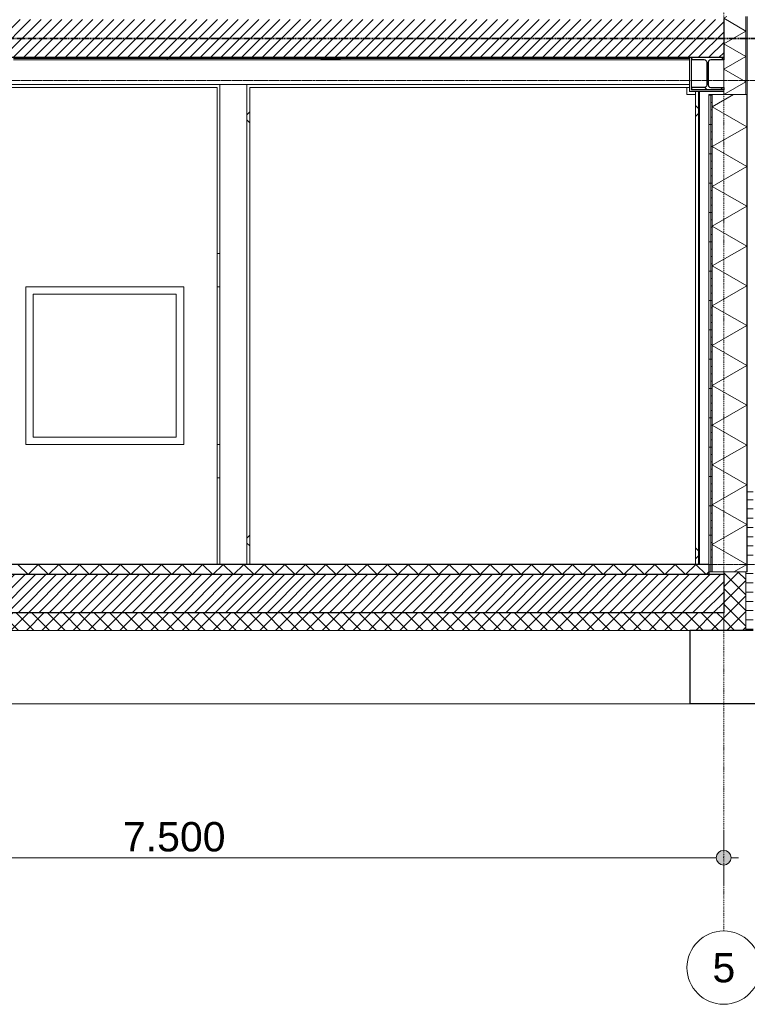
# Model space of a CAD drawing. Extents: x 0 to 92550, y 0 to 59400.
# Tile 29 of 37: x 38442 to 43400, y 35400 to 42115. Entities that reach past the tile are written whole.
import ezdxf
from ezdxf.xclip import XClip

# ---------------------------------------------------------------- set-up
doc = ezdxf.new("R2010")
doc.units = 0
doc.header["$MEASUREMENT"] = 0
doc.header["$XCLIPFRAME"] = 0
for name, pattern in [('Streep-punt fijn', [1251.000023, 626.000023, -312.5, 0, -312.5]), ('Streep-streepje', [1300, 1000, -100, 100, -100]), ('Streeplijn grof', [937.5, 625, -312.5]), ('Streeplijn ultragrof', [750, 500, -250])]:
    doc.linetypes.add(name, pattern=pattern)
for name, color, linetype in [('ZZ 16 Fundering', 7, 'Continuous'), ('ZZ 21 Buitenwand spouwblad baksteen', 7, 'Continuous'), ('ZZ 21 Buitenwand spouwblad hsb', 7, 'Continuous'), ('ZZ 21 Buitenwand spouwisolatie', 7, 'Continuous'), ('ZZ 23 Vloeren geïsoleerd', 7, 'Continuous'), ('ZZ 23 Vloeren ongeïsoleerd', 7, 'Continuous'), ('ZZ 28 HDC staalconstructies', 7, 'Continuous'), ('ZZ 41 Buitenwandafwerking gevelhout', 7, 'Continuous'), ('ZZ 41 Buitenwandbekleding metaal', 7, 'Continuous'), ('ZZ 42 Aftimmerwerk algemeen', 7, 'Continuous'), ('ZZ 43 Vloerafwerking dekvloer', 7, 'Continuous'), ('ZZ 45 Plafond koofconstructies', 7, 'Continuous'), ('ZZ A Stramien', 7, 'Continuous'), ('ZZ B Bouwbesluitlijnen', 7, 'Continuous')]:
    doc.layers.add(name, color=color, linetype=linetype)
doc.styles.add('GENERATED_STYLE_1', font='arial.ttf')
pattern_1 = [(45, (5738.87, 38400), (-53.03301, 53.03301), []), (135, (5738.87, 38400), (53.03301, 53.03301), [])]
pattern_2 = [(45, (5738.867, 38400), (-35.35534, 35.35534), [])]

# ---------------------------------------------------------------- blocks, each defined once
blk = doc.blocks.new('*X39')
at = {"layer": 'ZZ 43 Vloerafwerking dekvloer', "color": 7, "linetype": 'Continuous', "lineweight": 5, "ltscale": 0.01}
for p, q in [((38428.9, 38400), (38498.9, 38330)), ((38498.9, 38330), (38568.9, 38400)), ((38568.9, 38400), (38638.9, 38330)), ((38638.9, 38330), (38708.9, 38400)), ((38708.9, 38400), (38778.9, 38330)), ((38778.9, 38330), (38848.9, 38400)), ((38848.9, 38400), (38918.9, 38330)), ((38918.9, 38330), (38988.9, 38400)), ((38988.9, 38400), (39058.9, 38330)), ((39058.9, 38330), (39128.9, 38400)), ((39128.9, 38400), (39198.9, 38330)), ((39198.9, 38330), (39268.9, 38400)), ((39268.9, 38400), (39338.9, 38330)), ((39338.9, 38330), (39408.9, 38400)), ((39408.9, 38400), (39478.9, 38330)), ((39478.9, 38330), (39548.9, 38400)), ((39548.9, 38400), (39618.9, 38330)), ((39618.9, 38330), (39688.9, 38400)), ((39688.9, 38400), (39758.9, 38330)), ((39758.9, 38330), (39828.9, 38400)), ((39828.9, 38400), (39898.9, 38330)), ((39898.9, 38330), (39968.9, 38400)), ((39968.9, 38400), (40038.9, 38330)), ((40038.9, 38330), (40108.9, 38400)), ((40108.9, 38400), (40178.9, 38330)), ((40178.9, 38330), (40248.9, 38400)), ((40248.9, 38400), (40318.9, 38330)), ((40318.9, 38330), (40388.9, 38400)), ((40388.9, 38400), (40458.9, 38330)), ((40458.9, 38330), (40528.9, 38400)), ((40528.9, 38400), (40598.9, 38330)), ((40598.9, 38330), (40668.9, 38400)), ((40668.9, 38400), (40738.9, 38330)), ((40738.9, 38330), (40808.9, 38400)), ((40808.9, 38400), (40878.9, 38330)), ((40878.9, 38330), (40948.9, 38400)), ((40948.9, 38400), (41018.9, 38330)), ((41018.9, 38330), (41088.9, 38400)), ((41088.9, 38400), (41158.9, 38330)), ((41158.9, 38330), (41228.9, 38400)), ((41228.9, 38400), (41298.9, 38330)), ((41298.9, 38330), (41368.9, 38400)), ((41368.9, 38400), (41438.9, 38330)), ((41438.9, 38330), (41508.9, 38400)), ((41508.9, 38400), (41578.9, 38330)), ((41578.9, 38330), (41648.9, 38400)), ((41648.9, 38400), (41718.9, 38330)), ((41718.9, 38330), (41788.9, 38400)), ((41788.9, 38400), (41858.9, 38330)), ((41858.9, 38330), (41928.9, 38400)), ((41928.9, 38400), (41998.9, 38330)), ((41998.9, 38330), (42068.9, 38400)), ((42068.9, 38400), (42138.9, 38330)), ((42138.9, 38330), (42208.9, 38400)), ((42208.9, 38400), (42278.9, 38330)), ((42278.9, 38330), (42348.9, 38400)), ((42348.9, 38400), (42418.9, 38330)), ((42418.9, 38330), (42488.9, 38400)), ((42488.9, 38400), (42558.9, 38330)), ((42558.9, 38330), (42628.9, 38400)), ((42628.9, 38400), (42698.9, 38330)), ((42698.9, 38330), (42768.9, 38400)), ((42768.9, 38400), (42838.9, 38330)), ((42838.9, 38330), (42908.9, 38400)), ((42908.9, 38400), (42978.9, 38330)), ((42978.9, 38330), (43048.9, 38400)), ((43048.9, 38400), (43118.9, 38330)), ((43118.9, 38330), (43138.9, 38350))]:
    blk.add_line(p, q, dxfattribs=at)
blk = doc.blocks.new('*X55')
at = {"layer": 'ZZ 21 Buitenwand spouwisolatie', "color": 7, "linetype": 'Continuous', "lineweight": 5, "ltscale": 0.01}
for p, q in [((43259.8, 42136), (43238.9, 42123.9)), ((43388.9, 42037.3), (43238.9, 42123.9)), ((43388.9, 42037.3), (43238.9, 41950.7)), ((43388.9, 41864.1), (43238.9, 41950.7)), ((43388.9, 41864.1), (43238.9, 41777.5)), ((43388.9, 41690.9), (43238.9, 41777.5)), ((43388.9, 41690.9), (43238.9, 41604.3)), ((43239.4, 41604), (43238.9, 41604.3))]:
    blk.add_line(p, q, dxfattribs=at)
blk = doc.blocks.new('*X57')
at = {"layer": 'ZZ 21 Buitenwand spouwblad hsb', "color": 7, "linetype": 'Continuous', "lineweight": 5, "ltscale": 0.01}
for p, q in [((43305.4, 41604), (43160.9, 41520.6)), ((43395.9, 41384.9), (43160.9, 41520.6)), ((43395.9, 41384.9), (43160.9, 41249.2)), ((43395.9, 41113.5), (43160.9, 41249.2)), ((43395.9, 41113.5), (43160.9, 40977.9)), ((43395.9, 40842.2), (43160.9, 40977.9)), ((43395.9, 40842.2), (43160.9, 40706.5)), ((43395.9, 40570.8), (43160.9, 40706.5)), ((43395.9, 40570.8), (43160.9, 40435.2)), ((43395.9, 40299.5), (43160.9, 40435.2)), ((43395.9, 40299.5), (43160.9, 40163.8)), ((43395.9, 40028.1), (43160.9, 40163.8)), ((43395.9, 40028.1), (43160.9, 39892.5)), ((43395.9, 39756.8), (43160.9, 39892.5)), ((43395.9, 39756.8), (43160.9, 39621.1)), ((43395.9, 39485.4), (43160.9, 39621.1)), ((43395.9, 39485.4), (43160.9, 39349.7)), ((43395.9, 39214.1), (43160.9, 39349.7)), ((43395.9, 39214.1), (43160.9, 39078.4)), ((43395.9, 38942.7), (43160.9, 39078.4)), ((43395.9, 38942.7), (43160.9, 38807)), ((43395.9, 38671.4), (43160.9, 38807)), ((43395.9, 38671.4), (43160.9, 38535.7)), ((43395.9, 38400), (43160.9, 38535.7)), ((43395.9, 38400), (43309.3, 38350))]:
    blk.add_line(p, q, dxfattribs=at)
blk = doc.blocks.new('Drawing_1_1', base_point=(5738.9, 38400))
at = {"layer": 'ZZ 21 Buitenwand spouwblad baksteen', "linetype": 'Continuous', "lineweight": 0, "true_color": 0x000000}
h = blk.add_hatch(dxfattribs=at)
h.set_pattern_fill('920_Lijnen_horz__63_0001', color=18, style=0, pattern_type=2)
h.set_pattern_definition([(0, (5738.867, 38400), (0, 63), [])])
h.paths.add_polyline_path([(43388.9, 38350), (43388.9, 37950), (43439.9, 37950), (43439.9, 38895), (43399.9, 38895), (43399.9, 38350)])
at = {"layer": 'ZZ 21 Buitenwand spouwblad hsb', "linetype": 'Continuous', "lineweight": 0, "true_color": 0x000000}
h = blk.add_hatch(dxfattribs=at)
h.set_pattern_fill('930_Lijnen_vert_200_0001', color=18, style=0, pattern_type=2)
h.set_pattern_definition([(1e-14, (5738.87, 38400), (0, 200), [])])
h.paths.add_polyline_path([(43138.9, 41604), (43138.9, 38350), (43151.9, 38350), (43151.9, 41604)])
h = blk.add_hatch(dxfattribs=at)
h.set_pattern_fill('325_Hout_plaatmateriaal__BC', color=18, style=0, pattern_type=2)
h.set_pattern_definition([(360, (5738.867, 38400), (0, 50), [])])
h.paths.add_polyline_path([(43151.9, 41604), (43151.9, 38350), (43160.9, 38350), (43160.9, 41604)])
at = {"layer": 'ZZ 21 Buitenwand spouwblad hsb', "linetype": 'Continuous', "lineweight": 0, "true_color": 0x7f7f7f}
blk.add_hatch(color=8, dxfattribs=at).paths.add_polyline_path([(43395.9, 38350), (43399.9, 38350), (43399.9, 41604), (43395.9, 41604)])
at = {"layer": 'ZZ 21 Buitenwand spouwisolatie', "linetype": 'Continuous', "lineweight": 0, "true_color": 0x000000}
h = blk.add_hatch(dxfattribs=at)
h.set_pattern_fill('415_Isolatie_ruit_0001', color=18, style=0, pattern_type=2)
h.set_pattern_definition(pattern_1)
h.paths.add_polyline_path([(43388.9, 38350), (43238.9, 38350), (43238.9, 37950), (43388.9, 37950)])
at = {"layer": 'ZZ 23 Vloeren geïsoleerd', "linetype": 'Continuous', "lineweight": 0, "true_color": 0x000000}
h = blk.add_hatch(dxfattribs=at)
h.set_pattern_fill('220_Gewapend_beton___pre_62', color=18, style=0, pattern_type=2)
h.set_pattern_definition(pattern_2)
h.paths.add_polyline_path([(43238.9, 38330), (13233.2, 38330), (13233.2, 38070), (43238.9, 38070)])
h = blk.add_hatch(dxfattribs=at)
h.set_pattern_fill('415_Isolatie_ruit_0001', color=18, style=0, pattern_type=2)
h.set_pattern_definition(pattern_1)
h.paths.add_polyline_path([(13233.2, 37950), (43238.9, 37950), (43238.9, 38070), (13233.2, 38070)])
at = {"layer": 'ZZ 23 Vloeren ongeïsoleerd', "linetype": 'Continuous', "lineweight": 0, "true_color": 0x000000}
h = blk.add_hatch(dxfattribs=at)
h.set_pattern_fill('220_Gewapend_beton___pre_62', color=18, style=0, pattern_type=2)
h.set_pattern_definition(pattern_2)
h.paths.add_polyline_path([(19723.9, 42116), (19723.9, 41856), (43238.9, 41856), (43238.9, 42116)])
at = {"layer": 'ZZ 28 HDC staalconstructies', "linetype": 'Continuous', "lineweight": 0, "true_color": 0x000000}
h = blk.add_hatch(dxfattribs=at)
h.set_pattern_fill('515_Staal_0001', color=18, style=0, pattern_type=2)
h.set_pattern_definition([(45, (5738.87, 38400), (-159.099, 159.099), []), (45, (5685.83, 38453.03), (-159.099, 159.099), [])])
h.paths.add_polyline_path([(40623.8, 41851), (40496.4, 41851), (40496.4, 41841), (40623.8, 41841)])
h = blk.add_hatch(dxfattribs=at)
h.set_pattern_fill('515_Staal_0001', color=18, style=0, pattern_type=2)
h.set_pattern_definition([(135, (5738.87, 38400), (159.099, 159.099), []), (135, (5685.83, 38346.97), (159.099, 159.099), [])])
h.paths.add_polyline_path([(43018.9, 41636), (43238.9, 41636), (43238.9, 41652), (43151.6, 41652), (43142.6, 41654.4), (43136, 41661), (43133.6, 41670), (43133.6, 41822), (43136, 41831), (43142.6, 41837.6), (43151.6, 41840), (43238.9, 41840), (43238.9, 41856), (43018.9, 41856), (43018.9, 41840), (43106.1, 41840), (43115.1, 41837.6), (43121.7, 41831), (43124.1, 41822), (43124.1, 41670), (43121.7, 41661), (43115.1, 41654.4), (43106.1, 41652), (43018.9, 41652)])
at = {"layer": 'ZZ 41 Buitenwandafwerking gevelhout', "linetype": 'Continuous', "lineweight": 0, "true_color": 0x000000}
blk.add_hatch(color=18, dxfattribs=at).paths.add_polyline_path([(43188.9, 36400), (43192.7, 36380.9), (43203.5, 36364.6), (43219.7, 36353.8), (43238.9, 36350), (43258, 36353.8), (43274.2, 36364.6), (43285.1, 36380.9), (43288.9, 36400), (43285.1, 36419.1), (43274.2, 36435.4), (43258, 36446.2), (43238.9, 36450), (43219.7, 36446.2), (43203.5, 36435.4), (43192.7, 36419.1)])
at = {"layer": 'ZZ 45 Plafond koofconstructies', "linetype": 'Continuous', "lineweight": 0, "true_color": 0x7f7f7f}
for points in [[(43006.9, 41636), (43018.9, 41636), (43018.9, 41856), (43006.9, 41856)], [(43006.9, 41636), (43006.9, 41624), (43238.9, 41624), (43238.9, 41636)]]:
    blk.add_hatch(color=8, dxfattribs=at).paths.add_polyline_path(points)
at = {"layer": 'ZZ 16 Fundering', "color": 7, "linetype": 'Continuous', "lineweight": 25, "ltscale": 0.01}
for p, q in [((43008.9, 37950), (43008.9, 37450)), ((43439.9, 37950), (43388.9, 37950)), ((43508.9, 37450), (43008.9, 37450))]:
    blk.add_line(p, q, dxfattribs=at)
at = {"layer": 'ZZ 16 Fundering', "color": 7, "linetype": 'Continuous', "lineweight": 5, "ltscale": 0.01}
blk.add_line((35938.9, 37450), (43008.9, 37450), dxfattribs=at)
at = {"layer": 'ZZ 16 Fundering', "color": 7, "linetype": 'Continuous', "lineweight": 25, "ltscale": 0.01, "flags": 128}
blk.add_lwpolyline([(43388.9, 37950), (43238.9, 37950), (43008.9, 37950)], dxfattribs=at)
at = {"layer": 'ZZ 21 Buitenwand spouwblad baksteen', "color": 7, "linetype": 'Continuous', "lineweight": 5, "ltscale": 0.01}
blk.add_line((43439.9, 38895), (43399.9, 38895), dxfattribs=at)
at = {"layer": 'ZZ 21 Buitenwand spouwblad hsb', "color": 7, "linetype": 'Continuous', "lineweight": 5, "ltscale": 0.01}
for p, q in [((39786.9, 41653), (35920.9, 41653)), ((39786.9, 40553.5), (39786.9, 41653)), ((42986.9, 41653), (40010.9, 41653)), ((40010.9, 38400), (40010.9, 41653)), ((42986.9, 41604), (42986.9, 41653)), ((43046.9, 41604), (42986.9, 41604)), ((43046.9, 38400), (43046.9, 41604)), ((39786.9, 38400), (39786.9, 38956))]:
    blk.add_line(p, q, dxfattribs=at)
at = {"layer": 'ZZ 21 Buitenwand spouwblad hsb', "color": 7, "linetype": 'Continuous', "lineweight": 9, "ltscale": 0.01}
for p, q in [((43138.9, 41604), (43138.9, 38400)), ((43151.9, 41604), (43151.9, 38350)), ((43160.9, 41604), (43160.9, 38350)), ((43238.9, 41604), (43160.9, 41604)), ((43388.9, 41604), (43238.9, 41604)), ((43395.9, 41604), (43388.9, 41604)), ((43395.9, 41604), (43395.9, 38350)), ((43399.9, 41604), (43395.9, 41604)), ((43399.9, 41604), (43399.9, 38915)), ((43399.9, 38915), (43399.9, 38350)), ((43238.9, 38350), (43160.9, 38350)), ((43388.9, 38350), (43238.9, 38350)), ((43395.9, 38350), (43388.9, 38350)), ((43399.9, 38350), (43395.9, 38350))]:
    blk.add_line(p, q, dxfattribs=at)
at = {"layer": 'ZZ 21 Buitenwand spouwblad hsb', "color": 7, "linetype": 'Continuous', "lineweight": 9, "ltscale": 0.01, "flags": 128}
for points in [[(43160.9, 41604), (43151.9, 41604), (43138.9, 41604)], [(43160.9, 38350), (43151.9, 38350), (43138.9, 38350)]]:
    blk.add_lwpolyline(points, dxfattribs=at)
at = {"layer": 'ZZ 21 Buitenwand spouwisolatie', "color": 7, "linetype": 'Continuous', "lineweight": 9, "ltscale": 0.01}
for p, q in [((43388.9, 42136), (43388.9, 41604)), ((43238.9, 41840), (43238.9, 41652)), ((43238.9, 41636), (43238.9, 41624)), ((43238.9, 41624), (43238.9, 41604)), ((43238.9, 38350), (43238.9, 38330)), ((43388.9, 38350), (43388.9, 37950)), ((43238.9, 38070), (43238.9, 37950))]:
    blk.add_line(p, q, dxfattribs=at)
at = {"layer": 'ZZ 21 Buitenwand spouwisolatie', "color": 7, "linetype": 'Continuous', "lineweight": 5, "ltscale": 0.01}
for p, q in [((43006.9, 41653), (42986.9, 41653)), ((43046.9, 41653), (43018.9, 41653)), ((43046.9, 41624), (43046.9, 41604))]:
    blk.add_line(p, q, dxfattribs=at)
at = {"layer": 'ZZ 23 Vloeren geïsoleerd', "color": 7, "linetype": 'Continuous', "lineweight": 25, "ltscale": 0.01}
for p, q in [((43238.9, 38330), (43138.9, 38330)), ((43238.9, 38330), (43238.9, 38070)), ((43238.9, 38070), (13233.2, 38070))]:
    blk.add_line(p, q, dxfattribs=at)
at = {"layer": 'ZZ 23 Vloeren geïsoleerd', "color": 7, "linetype": 'Continuous', "lineweight": 9, "ltscale": 0.01}
blk.add_line((43008.9, 37950), (35938.9, 37950), dxfattribs=at)
at = {"layer": 'ZZ 23 Vloeren geïsoleerd', "color": 7, "linetype": 'Continuous', "lineweight": 25, "ltscale": 0.01, "flags": 128}
blk.add_lwpolyline([(43138.9, 38330), (34588.9, 38330), (34488.9, 38330), (15671.2, 38330), (15551.9, 38330), (13391.4, 38330)], dxfattribs=at)
at = {"layer": 'ZZ 23 Vloeren ongeïsoleerd', "color": 7, "linetype": 'Continuous', "lineweight": 25, "ltscale": 0.01}
for p, q in [((43238.9, 42116), (43238.9, 41856)), ((43006.9, 41856), (35900.9, 41856))]:
    blk.add_line(p, q, dxfattribs=at)
at = {"layer": 'ZZ 23 Vloeren ongeïsoleerd', "color": 7, "linetype": 'Continuous', "lineweight": 25, "ltscale": 0.01, "flags": 128}
blk.add_lwpolyline([(43238.9, 41856), (43018.9, 41856), (43006.9, 41856)], dxfattribs=at)
at = {"layer": 'ZZ 28 HDC staalconstructies', "color": 7, "linetype": 'Continuous', "lineweight": 5, "ltscale": 0.01}
for p, q in [((39447, 41851), (38400.8, 41851)), ((39447, 41841), (38400.8, 41841)), ((39447, 41851), (39447, 41841)), ((39447, 41851), (40496.4, 41851)), ((39447, 41841), (40496.4, 41841)), ((43006.9, 41851), (40623.8, 41851)), ((43006.9, 41841), (40623.8, 41841)), ((43066.9, 41509), (43046.9, 41529.2)), ((39990.9, 41466.3), (40010.9, 41486.3)), ((40010.9, 41411.9), (39990.9, 41432)), ((43066.9, 41475), (43046.9, 41455.2)), ((40010.9, 38599.6), (39990.9, 38579.9)), ((40010.9, 38525.6), (39990.9, 38545.8)), ((43066.9, 38492.9), (43046.9, 38512.9)), ((43046.9, 38438.6), (43066.9, 38458.5))]:
    blk.add_line(p, q, dxfattribs=at)
at = {"layer": 'ZZ 28 HDC staalconstructies', "color": 7, "linetype": 'Continuous', "lineweight": 25, "ltscale": 0.01}
for p, q in [((40496.4, 41851), (40496.4, 41841)), ((40623.8, 41851), (40496.4, 41851)), ((40623.8, 41841), (40496.4, 41841)), ((40623.8, 41851), (40623.8, 41841)), ((43018.9, 41856), (43018.9, 41840)), ((43115.1, 41837.6), (43121.7, 41831)), ((43142.6, 41837.6), (43136, 41831)), ((43238.9, 41856), (43238.9, 41840)), ((43018.9, 41652), (43018.9, 41636)), ((43238.9, 41636), (43018.9, 41636)), ((43121.7, 41661), (43115.1, 41654.4)), ((43136, 41661), (43142.6, 41654.4)), ((43238.9, 41652), (43238.9, 41636))]:
    blk.add_line(p, q, dxfattribs=at)
at = {"layer": 'ZZ 28 HDC staalconstructies', "color": 7, "linetype": 'Continuous', "lineweight": 25, "ltscale": 0.01, "flags": 128}
for points in [[(43115.1, 41837.6), (43106.1, 41840), (43018.9, 41840)], [(43238.9, 41840), (43151.6, 41840), (43142.6, 41837.6)], [(43121.7, 41831), (43124.1, 41822), (43124.1, 41670), (43121.7, 41661)], [(43136, 41831), (43133.6, 41822), (43133.6, 41670), (43136, 41661)], [(43115.1, 41654.4), (43106.1, 41652), (43018.9, 41652)], [(43142.6, 41654.4), (43151.6, 41652), (43238.9, 41652)]]:
    blk.add_lwpolyline(points, dxfattribs=at)
at = {"layer": 'ZZ 41 Buitenwandafwerking gevelhout', "color": 7, "linetype": 'Continuous', "lineweight": 5, "ltscale": 0.01}
for p, q in [((43399.9, 42136), (43399.9, 41604)), ((38534.9, 40242), (38534.9, 39268)), ((39508.9, 40242), (38534.9, 40242)), ((39508.9, 39268), (39508.9, 40242)), ((38534.9, 39268), (39508.9, 39268)), ((43238.9, 36450), (43238.9, 36587.5)), ((35788.9, 36400), (43188.9, 36400)), ((43288.9, 36400), (43338.9, 36400)), ((43238.9, 36212.5), (43238.9, 36350))]:
    blk.add_line(p, q, dxfattribs=at)
at = {"layer": 'ZZ 41 Buitenwandafwerking gevelhout', "color": 7, "linetype": 'Streeplijn ultragrof', "lineweight": 5, "ltscale": 0.01}
blk.add_line((7788.9, 41700), (45738.9, 41700), dxfattribs=at)
at = {"layer": 'ZZ 41 Buitenwandafwerking gevelhout', "color": 7, "linetype": 'Streep-streepje', "lineweight": 15, "ltscale": 0.01}
for p, q in [((7788.9, 38400), (45738.9, 38400)), ((7788.9, 37450), (45738.9, 37450))]:
    blk.add_line(p, q, dxfattribs=at)
at = {"layer": 'ZZ 41 Buitenwandafwerking gevelhout', "color": 7, "linetype": 'Continuous', "lineweight": 5, "ltscale": 0.01}
blk.add_circle((43238.9, 36400), 50, dxfattribs=at)
at = {"layer": 'ZZ 41 Buitenwandbekleding metaal', "color": 7, "linetype": 'Continuous', "lineweight": 5, "ltscale": 0.01}
for p, q in [((39786.9, 40318), (39786.9, 40553.5)), ((39786.9, 40520), (39806.9, 40520)), ((38483.9, 39217), (38483.9, 40293)), ((39559.9, 40293), (38483.9, 40293)), ((39559.9, 39217), (39559.9, 40293)), ((39786.9, 40293), (39786.9, 40318)), ((39786.9, 39217), (39786.9, 40293)), ((39786.9, 40293), (39806.9, 40293)), ((39559.9, 39217), (38483.9, 39217)), ((39786.9, 39192), (39786.9, 39217)), ((39786.9, 39217), (39806.9, 39217)), ((39786.9, 38956), (39786.9, 39192)), ((39806.9, 38990), (39786.9, 38990))]:
    blk.add_line(p, q, dxfattribs=at)
at = {"layer": 'ZZ 42 Aftimmerwerk algemeen', "color": 7, "linetype": 'Continuous', "lineweight": 5, "ltscale": 0.01}
for p, q in [((39806.9, 38400), (39806.9, 41673)), ((39990.9, 38400), (39990.9, 41673)), ((43066.9, 38400), (43066.9, 41624)), ((43074.9, 38400), (43074.9, 41624))]:
    blk.add_line(p, q, dxfattribs=at)
at = {"layer": 'ZZ 43 Vloerafwerking dekvloer', "color": 7, "linetype": 'Continuous', "lineweight": 25, "ltscale": 0.01}
for p, q in [((43138.9, 38400), (34588.9, 38400)), ((43138.9, 38400), (43138.9, 38350)), ((43138.9, 38350), (43138.9, 38330))]:
    blk.add_line(p, q, dxfattribs=at)
at = {"layer": 'ZZ 45 Plafond koofconstructies', "color": 7, "linetype": 'Continuous', "lineweight": 9, "ltscale": 0.01}
for p, q in [((43006.9, 41856), (43006.9, 41636)), ((43018.9, 41840), (43018.9, 41652)), ((43006.9, 41636), (43006.9, 41624)), ((43238.9, 41624), (43006.9, 41624))]:
    blk.add_line(p, q, dxfattribs=at)
at = {"layer": 'ZZ 45 Plafond koofconstructies', "color": 7, "linetype": 'Continuous', "lineweight": 5, "ltscale": 0.01}
blk.add_line((35900.9, 41673), (43006.9, 41673), dxfattribs=at)
at = {"layer": 'ZZ A Stramien', "color": 7, "linetype": 'Streep-punt fijn', "lineweight": 9, "ltscale": 0.01}
for p, q in [((43238.9, 50900), (43238.9, 36400)), ((43238.9, 36400), (43238.9, 35900))]:
    blk.add_line(p, q, dxfattribs=at)
at = {"layer": 'ZZ A Stramien', "color": 7, "linetype": 'Continuous', "lineweight": 9, "ltscale": 0.01}
blk.add_circle((43238.9, 35650), 250, dxfattribs=at)
at = {"layer": 'ZZ A Stramien', "color": 7, "linetype": 'Streep-punt fijn', "lineweight": 9, "ltscale": 0.01}
blk.add_point((43238.9, 36400), dxfattribs=at)
blk.add_point((43238.9, 36400), dxfattribs=at)
at = {"layer": 'ZZ B Bouwbesluitlijnen', "color": 1, "linetype": 'Streeplijn grof', "lineweight": 35, "ltscale": 0.01}
blk.add_line((19796.4, 41986), (43520.9, 41986), dxfattribs=at)
at = {"layer": 'ZZ 41 Buitenwandafwerking gevelhout', "color": 7, "linetype": 'Continuous', "lineweight": 25, "ltscale": 0.01}
for name in ['*X55', '*X57', '*X39']:
    blk.add_blockref(name, (0, 0), dxfattribs=at)
at = {"color": 7, "linetype": 'Continuous', "lineweight": 5, "insert": (39145.7, 36440), "char_height": 200, "width": 686.384, "attachment_point": 7, "style": 'GENERATED_STYLE_1'}
blk.add_mtext('\\A1;{\\pql;\\fArial|b0|i0|c0|p0;\\W1.000000;7.500}', dxfattribs=at)
at = {"layer": 'ZZ A Stramien', "color": 7, "linetype": 'Continuous', "lineweight": 5, "insert": (43162.6, 35750), "char_height": 200, "attachment_point": 1, "style": 'GENERATED_STYLE_1'}
blk.add_mtext('\\A1;{\\pql;\\pt0;\\fArial|b0|i0|c0|p0;\\W1.000000;5}', dxfattribs=at)

msp = doc.modelspace()

# ---------------------------------------------------------------- block references
at = {"color": 7, "linetype": 'Continuous', "lineweight": 25, "ltscale": 0.01}
ref = msp.add_blockref('Drawing_1_1', (5738.9, 38400), dxfattribs=at)
XClip(ref).set_block_clipping_path([(7788.8666666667, 35400), (46837.9746950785, 51400)])

doc.saveas('drawing.dxf')
